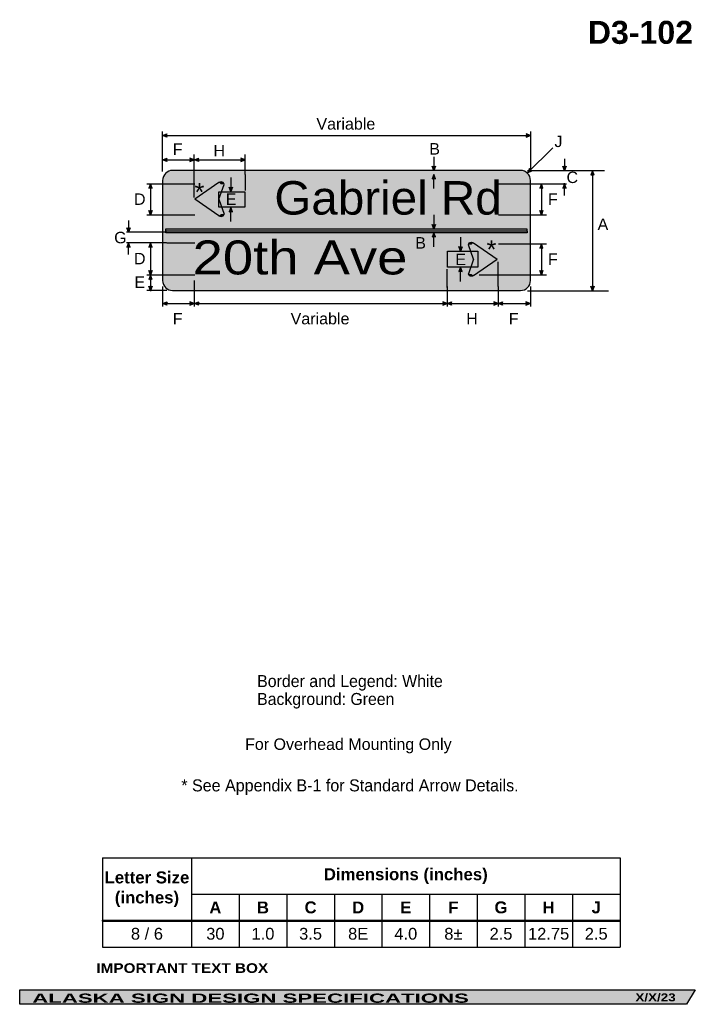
# Model space of a CAD drawing. Header units: feet. Extents: x 15 to 184, y 1 to 247.
import ezdxf
from ezdxf.enums import TextEntityAlignment as Align

# ---------------------------------------------------------------- set-up
doc = ezdxf.new("R2010")
doc.units = ezdxf.units.FT
doc.header["$MEASUREMENT"] = 0
doc.layers.add('Sign', color=7, linetype='Continuous')
doc.styles.add('ARIAL', font='arial.ttf')
doc.styles.add('ARIAL B', font='arialbd.ttf')
doc.styles.add('ARIAL BLACK B', font='ariblk.ttf')
doc.styles.add('ARIAL BLACK BI', font='ariblk.ttf')
doc.styles.add('FHWA SERIES E2000EX', font='txt')

# ---------------------------------------------------------------- blocks, each defined once
blk = doc.blocks.new('*T4')
at = {"color": 0, "linetype": 'ByBlock', "lineweight": -2, "transparency": 16777216}
for p, q in [((0, 0), (129.4, 0)), ((0, 0), (0, -22.29)), ((22.3, 0), (22.3, -22.29)), ((129.4, 0), (129.4, -22.29)), ((22.3, -9.1), (129.4, -9.1)), ((34.2, -9.1), (34.2, -22.29)), ((46.1, -9.1), (46.1, -22.29)), ((58, -9.1), (58, -22.29)), ((69.9, -9.1), (69.9, -22.29)), ((81.8, -9.1), (81.8, -22.29)), ((93.7, -9.1), (93.7, -22.29)), ((105.6, -9.1), (105.6, -22.29)), ((117.5, -9.1), (117.5, -22.29)), ((0, -15.69), (129.4, -15.69)), ((0, -22.29), (129.4, -22.29))]:
    blk.add_line(p, q, dxfattribs=at)
at = {"color": 18, "transparency": 16777216, "attachment_point": 5}
for s, insert, char_height, width, style in [('Dimensions (inches)', (75.85, -4.55), 3, 106.98, 'ARIAL B'), ('Letter Size (inches)', (11.15, -7.84), 3, 22.1763, 'ARIAL B'), ('A', (28.25, -12.4), 2.98, 11.78, 'ARIAL B'), ('B', (40.15, -12.4), 2.98, 11.78, 'ARIAL B'), ('C', (52.05, -12.4), 2.98, 11.78, 'ARIAL B'), ('D', (63.95, -12.4), 2.98, 11.78, 'ARIAL B'), ('E', (75.85, -12.4), 2.98, 11.78, 'ARIAL B'), ('F', (87.75, -12.4), 2.98, 11.78, 'ARIAL B'), ('G', (99.65, -12.4), 2.98, 11.78, 'ARIAL B'), ('H', (111.55, -12.4), 2.98, 11.78, 'ARIAL B'), ('J', (123.45, -12.4), 2.98, 11.78, 'ARIAL B'), ('8 / 6', (11.15, -18.99), 2.95, 22.1763, 'ARIAL'), ('30', (28.25, -18.99), 2.95, 11.78, 'ARIAL'), ('1.0', (40.15, -18.99), 2.95, 11.78, 'ARIAL'), ('3.5', (52.05, -18.99), 2.95, 11.78, 'ARIAL'), ('8E', (63.95, -18.99), 2.95, 11.78, 'ARIAL'), ('4.0', (75.85, -18.99), 2.95, 11.78, 'ARIAL'), ('8±', (87.75, -18.99), 2.95, 11.78, 'ARIAL'), ('2.5', (99.65, -18.99), 2.95, 11.78, 'ARIAL'), ('12.75', (111.55, -18.99), 2.95, 11.78, 'ARIAL'), ('2.5', (123.45, -18.99), 2.95, 11.78, 'ARIAL')]:
    blk.add_mtext(s, dxfattribs=dict(at, insert=insert, char_height=char_height, width=width, style=style))

msp = doc.modelspace()

# ---------------------------------------------------------------- hatches: boundary and pattern name
h = msp.add_hatch(color=256)
h.dxf.hatch_style = 1
edge = h.paths.add_edge_path()
edge.add_line((51.61, 217.4), (50.52, 217.81))
edge.add_line((50.52, 217.81), (51.62, 218.22))
edge.add_arc((52.22, 217.8), 0.728, 145.1056, 213.4889)
h = msp.add_hatch(color=256)
h.dxf.hatch_style = 1
edge = h.paths.add_edge_path()
edge.add_line((141.38, 217.4), (142.47, 217.81))
edge.add_line((142.47, 217.81), (141.37, 218.22))
edge.add_arc((140.78, 217.8), 0.728, -33.4889, 34.8944, ccw=False)
h = msp.add_hatch(color=256)
h.dxf.hatch_style = 1
edge = h.paths.add_edge_path()
edge.add_line((51.62, 211.31), (50.53, 211.72))
edge.add_line((50.53, 211.72), (51.63, 212.13))
edge.add_arc((52.23, 211.71), 0.728, 145.1056, 213.4889)
h = msp.add_hatch(color=256)
h.dxf.hatch_style = 1
edge = h.paths.add_edge_path()
edge.add_line((57.36, 211.31), (58.45, 211.72))
edge.add_line((58.45, 211.72), (57.35, 212.13))
edge.add_arc((56.75, 211.71), 0.728, -33.4889, 34.8944, ccw=False)
h = msp.add_hatch(color=256)
h.dxf.hatch_style = 1
edge = h.paths.add_edge_path()
edge.add_line((59.54, 211.31), (58.45, 211.72))
edge.add_line((58.45, 211.72), (59.55, 212.13))
edge.add_arc((60.14, 211.71), 0.728, 145.1056, 213.4889)
h = msp.add_hatch(color=256)
h.dxf.hatch_style = 1
edge = h.paths.add_edge_path()
edge.add_line((70.08, 211.31), (71.17, 211.72))
edge.add_line((71.17, 211.72), (70.07, 212.13))
edge.add_arc((69.47, 211.71), 0.728, -33.4889, 34.8944, ccw=False)
h = msp.add_hatch(color=256)
h.dxf.hatch_style = 1
edge = h.paths.add_edge_path()
edge.add_line((118.7, 210.14), (118.29, 209.05))
edge.add_line((118.29, 209.05), (117.88, 210.15))
edge.add_arc((118.3, 210.74), 0.728, 235.1628, 303.5461)
h = msp.add_hatch(color=256)
h.dxf.hatch_style = 1
edge = h.paths.add_edge_path()
edge.add_line((142.22, 209.54), (141.77, 208.46))
edge.add_line((141.77, 208.46), (142.82, 208.98))
edge.add_arc((142.93, 209.7), 0.728, 193.0267, 261.41, ccw=False)
h = msp.add_hatch(color=256)
h.dxf.hatch_style = 1
edge = h.paths.add_edge_path()
edge.add_line((151.37, 210.09), (150.96, 209))
edge.add_line((150.96, 209), (150.55, 210.1))
edge.add_arc((150.97, 210.7), 0.728, 235.1628, 303.5461)
at = {"true_color": 0xffffff}
h = msp.add_hatch(color=7, dxfattribs=at)
h.dxf.hatch_style = 1
edge = h.paths.add_edge_path()
edge.add_line((118.7, 206.92), (118.29, 208.01))
edge.add_line((118.29, 208.01), (117.88, 206.92))
edge.add_arc((118.3, 206.32), 0.728, 56.4539, 124.8372, ccw=False)
h = msp.add_hatch(color=256)
h.dxf.hatch_style = 1
edge = h.paths.add_edge_path()
edge.add_line((158.41, 207.91), (158, 209))
edge.add_line((158, 209), (157.59, 207.9))
edge.add_arc((158.01, 207.3), 0.728, 56.4539, 124.8372, ccw=False)
h = msp.add_hatch(color=256)
h.dxf.hatch_style = 1
edge = h.paths.add_edge_path()
edge.add_line((47.93, 204.59), (47.52, 205.68))
edge.add_line((47.52, 205.68), (47.11, 204.59))
edge.add_arc((47.52, 203.99), 0.728, 56.4539, 124.8372, ccw=False)
h = msp.add_hatch(color=7, dxfattribs=at)
h.dxf.hatch_style = 1
edge = h.paths.add_edge_path()
edge.add_line((67.99, 204.9), (67.58, 203.81))
edge.add_line((67.58, 203.81), (67.18, 204.91))
edge.add_arc((67.59, 205.5), 0.728, 235.1628, 303.5461)
h = msp.add_hatch(color=256)
h.dxf.hatch_style = 1
edge = h.paths.add_edge_path()
edge.add_line((145.61, 204.59), (145.2, 205.68))
edge.add_line((145.2, 205.68), (144.79, 204.59))
edge.add_arc((145.2, 203.99), 0.728, 56.4539, 124.8372, ccw=False)
h = msp.add_hatch(color=256)
h.dxf.hatch_style = 1
edge = h.paths.add_edge_path()
edge.add_line((151.37, 204.59), (150.96, 205.68))
edge.add_line((150.96, 205.68), (150.55, 204.59))
edge.add_arc((150.97, 203.99), 0.728, 56.4539, 124.8372, ccw=False)
h = msp.add_hatch(color=7, dxfattribs=at)
h.dxf.hatch_style = 1
edge = h.paths.add_edge_path()
edge.add_line((67.99, 198.68), (67.58, 199.77))
edge.add_line((67.58, 199.77), (67.18, 198.67))
edge.add_arc((67.59, 198.07), 0.728, 56.4539, 124.8372, ccw=False)
h = msp.add_hatch(color=256)
h.dxf.hatch_style = 1
edge = h.paths.add_edge_path()
edge.add_line((47.93, 199.02), (47.52, 197.93))
edge.add_line((47.52, 197.93), (47.11, 199.03))
edge.add_arc((47.52, 199.62), 0.728, 235.1628, 303.5461)
h = msp.add_hatch(color=256)
h.dxf.hatch_style = 1
edge = h.paths.add_edge_path()
edge.add_line((145.61, 199.02), (145.2, 197.93))
edge.add_line((145.2, 197.93), (144.79, 199.03))
edge.add_arc((145.2, 199.62), 0.728, 235.1628, 303.5461)
h = msp.add_hatch(color=256)
h.dxf.hatch_style = 1
edge = h.paths.add_edge_path()
edge.add_line((42.43, 194.74), (42.02, 193.65))
edge.add_line((42.02, 193.65), (41.61, 194.75))
edge.add_arc((42.02, 195.35), 0.728, 235.1628, 303.5461)
h = msp.add_hatch(color=7, dxfattribs=at)
h.dxf.hatch_style = 1
edge = h.paths.add_edge_path()
edge.add_line((118.7, 195.54), (118.29, 194.45))
edge.add_line((118.29, 194.45), (117.88, 195.55))
edge.add_arc((118.3, 196.15), 0.728, 235.1628, 303.5461)
h = msp.add_hatch(color=7, dxfattribs=at)
h.dxf.hatch_style = 1
edge = h.paths.add_edge_path()
edge.add_line((118.7, 192.42), (118.29, 193.5))
edge.add_line((118.29, 193.5), (117.88, 192.41))
edge.add_arc((118.3, 191.81), 0.728, 56.4539, 124.8372, ccw=False)
h = msp.add_hatch(color=256)
h.dxf.hatch_style = 1
edge = h.paths.add_edge_path()
edge.add_line((42.43, 189.86), (42.02, 190.94))
edge.add_line((42.02, 190.94), (41.61, 189.85))
edge.add_arc((42.02, 189.25), 0.728, 56.4539, 124.8372, ccw=False)
h = msp.add_hatch(color=256)
h.dxf.hatch_style = 1
edge = h.paths.add_edge_path()
edge.add_line((47.93, 189.86), (47.52, 190.94))
edge.add_line((47.52, 190.94), (47.11, 189.85))
edge.add_arc((47.52, 189.25), 0.728, 56.4539, 124.8372, ccw=False)
h = msp.add_hatch(color=7, dxfattribs=at)
h.dxf.hatch_style = 1
edge = h.paths.add_edge_path()
edge.add_line((125.38, 190), (124.97, 188.91))
edge.add_line((124.97, 188.91), (124.56, 190.01))
edge.add_arc((124.98, 190.61), 0.728, 235.1628, 303.5461)
h = msp.add_hatch(color=256)
h.dxf.hatch_style = 1
edge = h.paths.add_edge_path()
edge.add_line((145.61, 189.6), (145.2, 190.69))
edge.add_line((145.2, 190.69), (144.79, 189.59))
edge.add_arc((145.2, 188.99), 0.728, 56.4539, 124.8372, ccw=False)
h = msp.add_hatch(color=7, dxfattribs=at)
h.dxf.hatch_style = 1
edge = h.paths.add_edge_path()
edge.add_line((125.38, 183.77), (124.97, 184.86))
edge.add_line((124.97, 184.86), (124.56, 183.76))
edge.add_arc((124.98, 183.17), 0.728, 56.4539, 124.8372, ccw=False)
h = msp.add_hatch(color=256)
h.dxf.hatch_style = 1
edge = h.paths.add_edge_path()
edge.add_line((47.93, 184.04), (47.52, 182.95))
edge.add_line((47.52, 182.95), (47.11, 184.05))
edge.add_arc((47.52, 184.65), 0.728, 235.1628, 303.5461)
h = msp.add_hatch(color=256)
h.dxf.hatch_style = 1
edge = h.paths.add_edge_path()
edge.add_line((47.93, 181.83), (47.52, 182.92))
edge.add_line((47.52, 182.92), (47.11, 181.83))
edge.add_arc((47.52, 181.23), 0.728, 56.4539, 124.8372, ccw=False)
h = msp.add_hatch(color=256)
h.dxf.hatch_style = 1
edge = h.paths.add_edge_path()
edge.add_line((145.61, 184.02), (145.2, 182.93))
edge.add_line((145.2, 182.93), (144.79, 184.03))
edge.add_arc((145.2, 184.63), 0.728, 235.1628, 303.5461)
h = msp.add_hatch(color=256)
h.dxf.hatch_style = 1
edge = h.paths.add_edge_path()
edge.add_line((47.93, 180.14), (47.52, 179.05))
edge.add_line((47.52, 179.05), (47.11, 180.15))
edge.add_arc((47.52, 180.74), 0.728, 235.1628, 303.5461)
h = msp.add_hatch(color=256)
h.dxf.hatch_style = 1
edge = h.paths.add_edge_path()
edge.add_line((158.41, 180.09), (158, 179))
edge.add_line((158, 179), (157.59, 180.1))
edge.add_arc((158.01, 180.7), 0.728, 235.1628, 303.5461)
h = msp.add_hatch(color=256)
h.dxf.hatch_style = 1
edge = h.paths.add_edge_path()
edge.add_line((51.62, 175.37), (50.53, 175.78))
edge.add_line((50.53, 175.78), (51.63, 176.19))
edge.add_arc((52.23, 175.77), 0.728, 145.1056, 213.4889)
h = msp.add_hatch(color=256)
h.dxf.hatch_style = 1
edge = h.paths.add_edge_path()
edge.add_line((57.36, 175.37), (58.44, 175.78))
edge.add_line((58.44, 175.78), (57.35, 176.19))
edge.add_arc((56.75, 175.77), 0.728, -33.4889, 34.8944, ccw=False)
h = msp.add_hatch(color=256)
h.dxf.hatch_style = 1
edge = h.paths.add_edge_path()
edge.add_line((59.54, 175.37), (58.45, 175.78))
edge.add_line((58.45, 175.78), (59.55, 176.19))
edge.add_arc((60.15, 175.77), 0.728, 145.1056, 213.4889)
h = msp.add_hatch(color=256)
h.dxf.hatch_style = 1
edge = h.paths.add_edge_path()
edge.add_line((120.56, 175.37), (121.64, 175.78))
edge.add_line((121.64, 175.78), (120.55, 176.19))
edge.add_arc((119.95, 175.77), 0.728, -33.4889, 34.8944, ccw=False)
h = msp.add_hatch(color=256)
h.dxf.hatch_style = 1
edge = h.paths.add_edge_path()
edge.add_line((122.74, 175.37), (121.65, 175.79))
edge.add_line((121.65, 175.79), (122.75, 176.19))
edge.add_arc((123.35, 175.78), 0.728, 145.1056, 213.4889)
h = msp.add_hatch(color=256)
h.dxf.hatch_style = 1
edge = h.paths.add_edge_path()
edge.add_line((133.31, 175.37), (134.4, 175.79))
edge.add_line((134.4, 175.79), (133.3, 176.19))
edge.add_arc((132.71, 175.78), 0.728, -33.4889, 34.8944, ccw=False)
h = msp.add_hatch(color=256)
h.dxf.hatch_style = 1
edge = h.paths.add_edge_path()
edge.add_line((135.51, 175.38), (134.42, 175.79))
edge.add_line((134.42, 175.79), (135.52, 176.2))
edge.add_arc((136.12, 175.78), 0.728, 145.1056, 213.4889)
h = msp.add_hatch(color=256)
h.dxf.hatch_style = 1
edge = h.paths.add_edge_path()
edge.add_line((141.34, 175.38), (142.42, 175.79))
edge.add_line((142.42, 175.79), (141.33, 176.2))
edge.add_arc((140.73, 175.78), 0.728, -33.4889, 34.8944, ccw=False)
at = {"layer": 'Sign', "true_color": 0xffffff}
h = msp.add_hatch(color=7, dxfattribs=at)
edge = h.paths.add_edge_path(flags=0)
edge.add_spline(control_points=[(53.03, 209.05), (53.03, 209.05), (139.98, 209.05), (139.98, 209.05), (141.36, 209.05), (142.48, 207.93), (142.48, 206.55), (142.48, 206.55), (142.48, 181.55), (142.48, 181.55), (142.48, 180.17), (141.36, 179.05), (139.98, 179.05), (139.98, 179.05), (53.03, 179.05), (53.03, 179.05), (51.65, 179.05), (50.53, 180.17), (50.53, 181.55), (50.53, 181.55), (50.53, 206.55), (50.53, 206.55), (50.53, 207.93), (51.65, 209.05), (53.03, 209.05)], knot_values=[0, 0, 0, 0, 1, 1, 1, 2, 2, 2, 3, 3, 3, 4, 4, 4, 5, 5, 5, 6, 6, 6, 7, 7, 7, 8, 8, 8, 8], degree=3, periodic=0)
at = {"layer": 'Sign', "true_color": 0x00773b}
h = msp.add_hatch(color=116, dxfattribs=at)
edge = h.paths.add_edge_path(flags=0)
edge.add_spline(control_points=[(53.53, 208.05), (53.53, 208.05), (139.48, 208.05), (139.48, 208.05), (140.59, 208.05), (141.48, 207.15), (141.48, 206.05), (141.48, 206.05), (141.48, 182.05), (141.48, 182.05), (141.48, 180.94), (140.59, 180.05), (139.48, 180.05), (139.48, 180.05), (53.53, 180.05), (53.53, 180.05), (52.43, 180.05), (51.53, 180.94), (51.53, 182.05), (51.53, 182.05), (51.53, 206.05), (51.53, 206.05), (51.53, 207.15), (52.43, 208.05), (53.53, 208.05)], knot_values=[0, 0, 0, 0, 1, 1, 1, 2, 2, 2, 3, 3, 3, 4, 4, 4, 5, 5, 5, 6, 6, 6, 7, 7, 7, 8, 8, 8, 8], degree=3, periodic=0)
at = {"layer": 'Sign', "true_color": 0xffffff}
for points in [[(64.6, 206.02), (59.33, 202.34), (64.56, 201.75), (65.97, 205.55)], [(65.97, 205.58), (65.81, 205.51), (65.93, 205.44), (65.97, 205.55)], [(58.37, 201.86), (59.19, 201.31), (64.45, 201.86), (59.15, 202.38)], [(59.15, 201.5), (64.67, 197.74), (65.97, 198.16), (64.04, 203.18)], [(64.6, 203.74), (71.1, 203.74), (71.1, 199.87), (64.6, 199.87)], [(126.89, 190.52), (127.04, 190.45), (126.92, 190.38), (126.88, 190.49)], [(128.24, 190.96), (133.44, 187.33), (128.27, 186.74), (126.89, 190.49)], [(121.74, 188.86), (129.28, 188.86), (129.28, 184.86), (121.74, 184.86)], [(133.62, 186.49), (128.17, 182.78), (126.89, 183.2), (128.79, 188.15)], [(134.39, 186.85), (133.58, 186.3), (128.39, 186.85), (133.62, 187.36)]]:
    msp.add_hatch(color=7, dxfattribs=at).paths.add_polyline_path(points, flags=0)
h = msp.add_hatch(color=7, dxfattribs=at)
edge = h.paths.add_edge_path(flags=0)
edge.add_spline(control_points=[(65.88, 205.56), (65.88, 205.9), (65.55, 206.18), (65.13, 206.18), (64.93, 206.18), (64.75, 206.12), (64.61, 206), (64.61, 206), (65.13, 205.56), (65.13, 205.56), (65.13, 205.56), (65.88, 205.56), (65.88, 205.56)], knot_values=[0, 0, 0, 0, 1, 1, 1, 2, 2, 2, 3, 3, 3, 4, 4, 4, 4], degree=3, periodic=0)
h = msp.add_hatch(color=7, dxfattribs=at)
edge = h.paths.add_edge_path(flags=0)
edge.add_spline(control_points=[(64.61, 197.72), (64.9, 197.48), (65.37, 197.48), (65.66, 197.72), (65.81, 197.84), (65.88, 197.99), (65.88, 198.16), (65.88, 198.16), (65.13, 198.16), (65.13, 198.16), (65.13, 198.16), (64.61, 197.72), (64.61, 197.72)], knot_values=[0, 0, 0, 0, 1, 1, 1, 2, 2, 2, 3, 3, 3, 4, 4, 4, 4], degree=3, periodic=0)
msp.add_hatch(color=7, dxfattribs=at).paths.add_polyline_path([(51.37, 194.45), (141.61, 194.45), (141.62, 193.5), (51.37, 193.5)])
h = msp.add_hatch(color=7, dxfattribs=at)
edge = h.paths.add_edge_path(flags=0)
edge.add_spline(control_points=[(126.98, 190.5), (126.98, 190.84), (127.31, 191.11), (127.71, 191.11), (127.91, 191.11), (128.09, 191.05), (128.23, 190.93), (128.23, 190.93), (127.71, 190.5), (127.71, 190.5), (127.71, 190.5), (126.98, 190.5), (126.98, 190.5)], knot_values=[0, 0, 0, 0, 1, 1, 1, 2, 2, 2, 3, 3, 3, 4, 4, 4, 4], degree=3, periodic=0)
h = msp.add_hatch(color=7, dxfattribs=at)
edge = h.paths.add_edge_path(flags=0)
edge.add_spline(control_points=[(128.23, 182.77), (127.94, 182.53), (127.48, 182.53), (127.19, 182.77), (127.05, 182.88), (126.98, 183.03), (126.98, 183.2), (126.98, 183.2), (127.71, 183.2), (127.71, 183.2), (127.71, 183.2), (128.23, 182.77), (128.23, 182.77)], knot_values=[0, 0, 0, 0, 1, 1, 1, 2, 2, 2, 3, 3, 3, 4, 4, 4, 4], degree=3, periodic=0)
at = {"layer": 'Sign', "true_color": 0x000000}
msp.add_hatch(color=18, dxfattribs=at).paths.add_polyline_path([(14.8, 4.27), (183.68, 4.27), (181.5, 0.67), (14.8, 0.67)], flags=0)

# ---------------------------------------------------------------- linework, layer by layer
for p, q in [((35.46, 37.27), (164.86, 37.27)), ((35.46, 21.69), (164.86, 21.69)), ((35.46, 21.48), (35.46, 21.69)), ((35.46, 21.48), (164.86, 21.48))]:
    msp.add_line(p, q)
for points in [[(51.61, 217.4), (50.52, 217.81), (51.62, 218.22, 0.307561), (51.61, 217.4, 4.141293)], [(141.38, 217.4), (142.47, 217.81), (141.37, 218.22, -0.307561), (141.38, 217.4, -4.141293)], [(51.62, 211.31), (50.53, 211.72), (51.63, 212.13, 0.307561), (51.62, 211.31, 4.141293)], [(57.36, 211.31), (58.45, 211.72), (57.35, 212.13, -0.307561), (57.36, 211.31, -4.141293)], [(59.54, 211.31), (58.45, 211.72), (59.55, 212.13, 0.307561), (59.54, 211.31, 4.141293)], [(70.08, 211.31), (71.17, 211.72), (70.07, 212.13, -0.307561), (70.08, 211.31, -4.141293)], [(118.7, 210.14), (118.29, 209.05), (117.88, 210.15, 0.307561), (118.7, 210.14, 4.141293)], [(142.22, 209.54), (141.77, 208.46), (142.82, 208.98, -0.307561), (142.22, 209.54, -4.141293)], [(151.37, 210.09), (150.96, 209), (150.55, 210.1, 0.307561), (151.37, 210.09, 4.141293)], [(158.41, 207.91), (158, 209), (157.59, 207.9, -0.307561), (158.41, 207.91, -4.141293)], [(47.93, 204.59), (47.52, 205.68), (47.11, 204.59, -0.307561), (47.93, 204.59, -4.141293)], [(145.61, 204.59), (145.2, 205.68), (144.79, 204.59, -0.307561), (145.61, 204.59, -4.141293)], [(151.37, 204.59), (150.96, 205.68), (150.55, 204.59, -0.307561), (151.37, 204.59, -4.141293)], [(47.93, 199.02), (47.52, 197.93), (47.11, 199.03, 0.307561), (47.93, 199.02, 4.141293)], [(145.61, 199.02), (145.2, 197.93), (144.79, 199.03, 0.307561), (145.61, 199.02, 4.141293)], [(42.43, 194.74), (42.02, 193.65), (41.61, 194.75, 0.307561), (42.43, 194.74, 4.141293)], [(42.43, 189.86), (42.02, 190.94), (41.61, 189.85, -0.307561), (42.43, 189.86, -4.141293)], [(47.93, 189.86), (47.52, 190.94), (47.11, 189.85, -0.307561), (47.93, 189.86, -4.141293)], [(145.61, 189.6), (145.2, 190.69), (144.79, 189.59, -0.307561), (145.61, 189.6, -4.141293)], [(47.93, 184.04), (47.52, 182.95), (47.11, 184.05, 0.307561), (47.93, 184.04, 4.141293)], [(47.93, 181.83), (47.52, 182.92), (47.11, 181.83, -0.307561), (47.93, 181.83, -4.141293)], [(145.61, 184.02), (145.2, 182.93), (144.79, 184.03, 0.307561), (145.61, 184.02, 4.141293)], [(47.93, 180.14), (47.52, 179.05), (47.11, 180.15, 0.307561), (47.93, 180.14, 4.141293)], [(158.41, 180.09), (158, 179), (157.59, 180.1, 0.307561), (158.41, 180.09, 4.141293)], [(51.62, 175.37), (50.53, 175.78), (51.63, 176.19, 0.307561), (51.62, 175.37, 4.141293)], [(57.36, 175.37), (58.44, 175.78), (57.35, 176.19, -0.307561), (57.36, 175.37, -4.141293)], [(59.54, 175.37), (58.45, 175.78), (59.55, 176.19, 0.307561), (59.54, 175.37, 4.141293)], [(120.56, 175.37), (121.64, 175.78), (120.55, 176.19, -0.307561), (120.56, 175.37, -4.141293)], [(122.74, 175.37), (121.65, 175.79), (122.75, 176.19, 0.307561), (122.74, 175.37, 4.141293)], [(133.31, 175.37), (134.4, 175.79), (133.3, 176.19, -0.307561), (133.31, 175.37, -4.141293)], [(135.51, 175.38), (134.42, 175.79), (135.52, 176.2, 0.307561), (135.51, 175.38, 4.141293)], [(141.34, 175.38), (142.42, 175.79), (141.33, 176.2, -0.307561), (141.34, 175.38, -4.141293)]]:
    msp.add_lwpolyline(points, format="xyb")
at = {"color": 7, "true_color": 0xffffff}
for points in [[(118.7, 206.92), (118.29, 208.01), (117.88, 206.92, -0.307561), (118.7, 206.92, -4.141293)], [(67.99, 204.9), (67.58, 203.81), (67.18, 204.91, 0.307561), (67.99, 204.9, 4.141293)], [(67.99, 198.68), (67.58, 199.77), (67.18, 198.67, -0.307561), (67.99, 198.68, -4.141293)], [(118.7, 195.54), (118.29, 194.45), (117.88, 195.55, 0.307561), (118.7, 195.54, 4.141293)], [(118.7, 192.42), (118.29, 193.5), (117.88, 192.41, -0.307561), (118.7, 192.42, -4.141293)], [(125.38, 190), (124.97, 188.91), (124.56, 190.01, 0.307561), (125.38, 190, 4.141293)], [(125.38, 183.77), (124.97, 184.86), (124.56, 183.76, -0.307561), (125.38, 183.77, -4.141293)]]:
    msp.add_lwpolyline(points, format="xyb", dxfattribs=at)
at = {"layer": 'Sign', "color": 18, "lineweight": -3, "true_color": 0x000000}
for p, q in [((50.52, 217.81), (142.47, 217.81)), ((50.53, 208.75), (50.53, 218.75)), ((142.48, 218.75), (142.48, 208.75)), ((148.05, 214.74), (141.77, 208.46)), ((50.46, 211.72), (58.46, 211.72)), ((58.45, 208.05), (58.45, 213.05)), ((58.48, 211.72), (71.23, 211.72)), ((71.17, 208.04), (71.17, 213.04)), ((118.29, 212.45), (118.29, 208.95)), ((150.96, 211.97), (150.96, 208.97)), ((141.75, 209), (161, 209)), ((158, 209), (158, 179)), ((46.54, 205.68), (51.54, 205.68)), ((47.52, 205.81), (47.52, 197.81)), ((141.48, 205.68), (151.48, 205.68)), ((145.2, 205.8), (145.2, 197.8)), ((150.96, 202.83), (150.96, 205.83)), ((46.54, 197.93), (51.54, 197.93)), ((141.48, 197.93), (146.48, 197.93)), ((42.02, 196.54), (42.02, 193.54)), ((51.53, 193.65), (41.53, 193.65)), ((51.53, 190.94), (41.53, 190.94)), ((42.02, 188.07), (42.02, 191.07)), ((47.52, 190.95), (47.52, 182.95)), ((141.48, 190.69), (146.48, 190.69)), ((145.2, 190.82), (145.2, 182.82)), ((51.54, 182.92), (46.54, 182.92)), ((47.52, 182.92), (47.52, 178.92)), ((141.48, 182.93), (146.48, 182.93)), ((50.53, 180.05), (50.53, 175.05)), ((58.45, 180.05), (58.45, 175.05)), ((121.65, 180.05), (121.65, 175.05)), ((134.42, 180.04), (134.42, 175.04)), ((142.48, 180.04), (142.48, 175.04)), ((51.58, 179.05), (46.58, 179.05)), ((141.75, 179), (162, 179)), ((50.44, 175.78), (58.44, 175.78)), ((58.44, 175.78), (121.64, 175.78)), ((121.65, 175.79), (134.4, 175.79)), ((134.42, 175.79), (142.42, 175.79))]:
    msp.add_line(p, q, dxfattribs=at)
at = {"layer": 'Sign', "color": 7, "lineweight": -3, "true_color": 0xffffff}
for p, q in [((58.45, 202.27), (58.45, 208.05)), ((67.58, 207.31), (67.58, 203.81)), ((71.17, 208.05), (71.17, 204)), ((118.29, 204.51), (118.29, 208.01)), ((51.54, 205.69), (58.54, 205.69)), ((64.61, 206), (58.59, 201.86)), ((64.6, 201.86), (65.88, 205.56)), ((134.48, 205.68), (141.48, 205.68)), ((64.61, 197.72), (58.59, 201.86)), ((64.6, 201.86), (65.88, 198.16)), ((67.58, 196.27), (67.58, 199.77)), ((51.54, 197.93), (58.54, 197.93)), ((118.29, 197.95), (118.29, 194.45)), ((134.47, 197.94), (141.47, 197.94)), ((51.53, 194), (141.48, 194)), ((118.29, 190), (118.29, 193.5)), ((124.97, 192.41), (124.97, 188.91)), ((51.54, 190.95), (58.54, 190.95)), ((128.24, 186.85), (126.98, 190.5)), ((128.23, 190.93), (134.17, 186.85)), ((134.48, 190.69), (141.48, 190.69)), ((124.97, 181.27), (124.97, 184.77)), ((128.24, 186.85), (126.98, 183.2)), ((128.23, 182.76), (134.17, 186.85)), ((134.42, 180.04), (134.42, 186.22)), ((51.54, 182.93), (58.54, 182.93)), ((121.64, 179.78), (121.64, 184.38)), ((129.69, 182.93), (141.49, 182.93)), ((58.45, 181.55), (58.45, 180.05))]:
    msp.add_line(p, q, dxfattribs=at)
for points in [[(64.6, 203.74), (71.1, 203.74), (71.1, 199.87), (64.6, 199.87)], [(51.37, 194.45), (141.61, 194.45), (141.62, 193.5), (51.37, 193.5)], [(121.74, 188.86), (129.28, 188.86), (129.28, 184.86), (121.74, 184.86)]]:
    msp.add_lwpolyline(points, close=True, dxfattribs=at)
at = {"layer": 'Sign', "color": 250, "lineweight": -3, "true_color": 0x1f1a17}
msp.add_lwpolyline([(14.8, 4.27), (183.68, 4.27), (181.5, 0.67), (14.8, 0.67)], close=True, dxfattribs=at)
at = {"layer": 'Sign', "color": 18, "lineweight": -3, "true_color": 0x000000}
msp.add_open_spline([(53.03, 209.05), (53.03, 209.05), (139.98, 209.05), (139.98, 209.05), (141.36, 209.05), (142.48, 207.93), (142.48, 206.55), (142.48, 206.55), (142.48, 181.55), (142.48, 181.55), (142.48, 180.17), (141.36, 179.05), (139.98, 179.05), (139.98, 179.05), (53.03, 179.05), (53.03, 179.05), (51.65, 179.05), (50.53, 180.17), (50.53, 181.55), (50.53, 181.55), (50.53, 206.55), (50.53, 206.55), (50.53, 207.93), (51.65, 209.05), (53.03, 209.05)], degree=3, knots=[0, 0, 0, 0, 1, 1, 1, 2, 2, 2, 3, 3, 3, 4, 4, 4, 5, 5, 5, 6, 6, 6, 7, 7, 7, 8, 8, 8, 8], dxfattribs=at)
at = {"layer": 'Sign', "color": 7, "lineweight": -3, "true_color": 0xffffff}
for points in [[(65.88, 205.56), (65.88, 205.9), (65.55, 206.18), (65.13, 206.18), (64.93, 206.18), (64.75, 206.12), (64.61, 206)], [(64.61, 197.72), (64.9, 197.48), (65.37, 197.48), (65.66, 197.72), (65.81, 197.84), (65.88, 197.99), (65.88, 198.16)], [(126.98, 190.5), (126.98, 190.84), (127.31, 191.11), (127.71, 191.11), (127.91, 191.11), (128.09, 191.05), (128.23, 190.93)], [(128.23, 182.77), (127.94, 182.53), (127.48, 182.53), (127.19, 182.77), (127.05, 182.88), (126.98, 183.03), (126.98, 183.2)]]:
    msp.add_open_spline(points, degree=3, knots=[0, 0, 0, 0, 1, 1, 1, 2, 2, 2, 2], dxfattribs=at)

# ---------------------------------------------------------------- block references
msp.add_blockref('*T4', (35.46, 37.27))

# ---------------------------------------------------------------- texts
at = {"layer": 'Sign', "color": 18, "true_color": 0x000000}
for s, height, style, p, p2 in [('D3-102', 5.744, 'ARIAL B', (156.8, 240.69), (183.12, 240.69)), ('Variable', 2.872, 'ARIAL', (88.97, 219.26), (103.69, 219.26)), ('J', 2.86, 'ARIAL', (148.47, 214.89), (150.47, 214.89)), ('F', 2.86, 'ARIAL', (53.08, 212.93), (55.52, 212.93)), ('H', 2.85, 'ARIAL', (63.25, 212.55), (66.13, 212.55)), ('B', 2.88, 'ARIAL', (117.17, 213.01), (119.85, 213.01)), ('C', 2.85, 'ARIAL', (151.5, 205.9), (154.38, 205.9)), ('D', 2.85, 'ARIAL', (43.38, 200.45), (46.26, 200.45)), ('E', 2.88, 'ARIAL', (66.3, 200.43), (68.98, 200.43)), ('F', 2.86, 'ARIAL', (146.84, 200.44), (149.28, 200.44)), ('A', 2.87, 'ARIAL', (159.25, 194.15), (161.93, 194.15)), ('G', 2.87, 'ARIAL', (38.42, 190.84), (41.54, 190.84)), ('D', 2.85, 'ARIAL', (43.38, 185.59), (46.26, 185.59)), ('E', 2.88, 'ARIAL', (123.69, 185.39), (126.37, 185.39)), ('F', 2.86, 'ARIAL', (146.84, 185.46), (149.28, 185.46)), ('E', 2.88, 'ARIAL', (43.48, 179.69), (46.16, 179.69)), ('F', 2.86, 'ARIAL', (53.06, 170.59), (55.5, 170.59)), ('Variable', 2.872, 'ARIAL', (82.52, 170.59), (97.24, 170.59)), ('H', 2.85, 'ARIAL', (126.42, 170.59), (129.3, 170.59)), ('F', 2.86, 'ARIAL', (137.04, 170.59), (139.48, 170.59)), ('For Overhead Mounting Only', 2.8666, 'ARIAL', (71.13, 64.25), (122.77, 64.25))]:
    msp.add_text(s, height=height, dxfattribs=dict(at, style=style)).set_placement(p, p2, align=Align.ALIGNED)
at = {"layer": 'Sign', "color": 7, "true_color": 0xffffff}
for s, height, style, p, p2 in [('Gabriel Rd', 8.353, 'FHWA SERIES E2000EX', (78.46, 198.02), (135.29, 198.02)), ('*', 4.54, 'ARIAL', (58.5, 201.38), (60.97, 201.38)), ('20th Ave', 8.493, 'FHWA SERIES E2000EX', (58.02, 183.06), (111.72, 183.06)), ('B', 2.88, 'ARIAL', (113.67, 189.51), (116.35, 189.51)), ('*', 4.54, 'ARIAL', (131.5, 187.05), (133.97, 187.05)), ('IMPORTANT TEXT BOX', 2.4154, 'ARIAL BLACK B', (33.97, 8.51), (76.9, 8.51))]:
    msp.add_text(s, height=height, dxfattribs=dict(at, style=style)).set_placement(p, p2, align=Align.ALIGNED)
at = {"layer": 'Sign', "color": 18, "true_color": 0x000000, "style": 'ARIAL'}
for s, width, p, p2 in [('Border and Legend: White', 0.9488, (74.15, 79.95), (120.57, 79.95)), ('Background: Green', 0.944139, (74.15, 75.47), (108.46, 75.47)), ('* See Appendix B-1 for Standard Arrow Details.', 0.957431, (55.2, 53.88), (139.51, 53.88))]:
    msp.add_text(s, height=3, dxfattribs=dict(at, width=width)).set_placement(p, p2, align=Align.FIT)
at = {"layer": 'Sign', "color": 7, "true_color": 0xffffff, "style": 'ARIAL BLACK BI'}
for s, height, width, p, p2 in [('ALASKA SIGN DESIGN SPECIFICATIONS', 2.305, 1.527001, (17.94, 1.05), (127.07, 1.05)), ('X/X/23', 2, 1.005677, (168.71, 1.41), (178.77, 1.41))]:
    msp.add_text(s, height=height, dxfattribs=dict(at, width=width)).set_placement(p, p2, align=Align.FIT)

doc.saveas('drawing.dxf')
